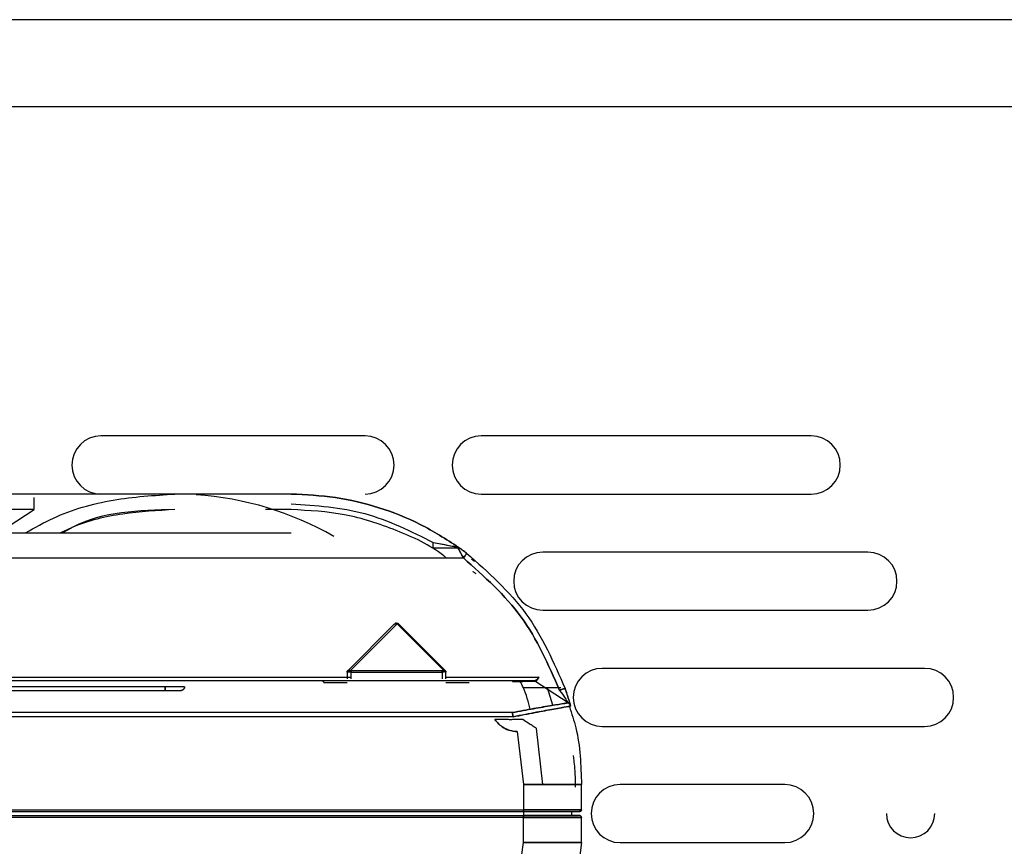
# Model space of a CAD drawing. Header units: millimetres. Extents: x -124 to 136, y 233 to 343.
# Tile 4 of 11: x -47 to 3, y 286 to 329. Entities that reach past the tile are written whole.
import ezdxf

# ---------------------------------------------------------------- set-up
doc = ezdxf.new("R2010")
doc.units = ezdxf.units.MM

msp = doc.modelspace()

# ---------------------------------------------------------------- linework, layer by layer
at = {"color": 7, "linetype": 'Continuous', "lineweight": 25}
for p, q in [((12.545, 328.857), (-119.955, 328.857)), ((12.545, 324.357), (-119.955, 324.357)), ((-29.534, 307.357), (-43.176, 307.357)), ((-6.484, 307.357), (-23.534, 307.357)), ((-33.355, 304.357), (-102.055, 304.357)), ((-23.534, 304.357), (-6.484, 304.357)), ((-46.621, 303.557), (-102.055, 303.557)), ((-48.476, 302.357), (-46.621, 303.557)), ((-33.355, 303.557), (-34.681, 303.557)), ((-102.055, 302.357), (-33.355, 302.357)), ((-24.693, 301.602), (-24.697, 301.605)), ((-3.558, 301.357), (-20.355, 301.357)), ((-109.485, 301.057), (-24.455, 301.057)), ((-24.031, 301.016), (-23.875, 300.888)), ((-20.355, 298.357), (-3.558, 298.357)), ((-28.046, 297.615), (-30.426, 295.236)), ((-30.281, 295.239), (-27.87, 297.651)), ((-28.046, 297.615), (-27.983, 297.67)), ((-27.905, 297.615), (-27.905, 297.67)), ((-27.87, 297.651), (-25.484, 295.265)), ((-25.413, 295.265), (-27.799, 297.651)), ((-30.448, 295.169), (-30.455, 295.165)), ((-30.455, 295.165), (-30.455, 294.807)), ((-30.255, 295.165), (-30.307, 295.169)), ((-30.255, 295.236), (-30.281, 295.239)), ((-25.555, 295.236), (-30.255, 295.236)), ((-30.255, 295.165), (-25.555, 295.165)), ((-30.255, 294.807), (-30.255, 295.165)), ((-25.555, 295.165), (-25.555, 294.807)), ((-25.355, 294.807), (-25.355, 295.165)), ((-0.631, 295.357), (-17.276, 295.357)), ((-21.915, 294.707), (-110.055, 294.707)), ((-66.087, 294.907), (-30.255, 294.907)), ((-30.655, 294.607), (-31.455, 294.607)), ((-25.355, 294.907), (-20.547, 294.907)), ((-24.355, 294.607), (-25.155, 294.607)), ((-19.038, 293.577), (-20.766, 294.691)), ((-39.85, 294.407), (-57.418, 294.407)), ((-57.418, 294.207), (-39.85, 294.207)), ((-19.426, 294.357), (-21.356, 294.357)), ((-19.828, 293.447), (-20.104, 294.357)), ((-21.916, 293.071), (-110.055, 293.071)), ((-21.916, 293.073), (-21.916, 293.071)), ((-21.874, 292.848), (-110.055, 292.848)), ((-21.882, 292.85), (-21.874, 292.848)), ((-21.67, 292.089), (-21.355, 289.357)), ((-20.355, 289.357), (-20.683, 292.257)), ((-17.276, 292.357), (-0.631, 292.357)), ((-21.355, 289.357), (-21.355, 288.057)), ((-18.355, 288.057), (-18.355, 289.357)), ((-7.855, 289.357), (-16.355, 289.357)), ((-113.522, 287.957), (-18.455, 287.957)), ((-110.055, 288.057), (-21.355, 288.057)), ((-21.355, 287.957), (-21.355, 287.757)), ((-18.855, 287.757), (-18.855, 287.957)), ((-58.318, 287.757), (-21.355, 287.757)), ((-21.355, 287.657), (-58.318, 287.657)), ((-21.355, 286.357), (-21.355, 287.657)), ((-19.005, 287.757), (-18.855, 287.757)), ((-18.355, 286.357), (-18.355, 287.657)), ((-21.821, 283.045), (-21.355, 286.357)), ((-18.355, 286.357), (-18.84, 282.573)), ((-16.355, 286.357), (-7.855, 286.357))]:
    msp.add_line(p, q, dxfattribs=at)
for centre, radius, start, end in [((-43.176, 305.857), 1.5, 90, 270), ((-29.534, 305.857), 1.5, 270, 90), ((-23.534, 305.857), 1.5, 90, 270), ((-6.484, 305.857), 1.5, 270, 90), ((-39.355, 287.857), 16.5, 60.1727, 86.1663), ((-20.355, 299.857), 1.5, 90, 270), ((-3.558, 299.857), 1.5, 270, 90), ((-17.276, 293.857), 1.5, 90, 270), ((-0.631, 293.857), 1.5, 270, 90), ((-16.355, 287.857), 1.5, 90, 270), ((-7.855, 287.857), 1.5, 270, 90), ((-1.355, 287.857), 1.25, 180, 0)]:
    msp.add_arc(centre, radius, start, end, dxfattribs=at)
for points, knots in [([(-47.064, 302.357), (-46.59, 302.624), (-45.183, 303.419), (-42.561, 304.159), (-40.423, 304.291), (-39.355, 304.357)], [0, 0, 0, 0, 0.202572, 0.601286, 1, 1, 1, 1]), ([(-47.064, 302.357), (-46.59, 302.624), (-45.183, 303.419), (-42.561, 304.159), (-40.423, 304.291), (-39.355, 304.357)], [0, 0, 0, 0, 0.202572, 0.601286, 1, 1, 1, 1]), ([(-46.621, 303.557), (-46.621, 303.658), (-46.621, 303.813), (-46.621, 303.998), (-46.621, 304.108), (-46.621, 304.158), (-46.621, 304.174)], [0, 0, 0, 0, 0.423203, 0.651021, 0.883674, 1, 1, 1, 1]), ([(-39.355, 303.557), (-40.253, 303.506), (-42.048, 303.403), (-44.046, 302.936), (-45.06, 302.453), (-45.261, 302.357)], [0, 0, 0, 0, 0.444876, 0.889752, 1, 1, 1, 1]), ([(-39.355, 303.557), (-41.215, 303.511), (-43.27, 303.461), (-44.982, 302.453), (-45.145, 302.357)], [0, 0, 0, 0, 0.904913, 1, 1, 1, 1]), ([(-25.336, 301.057), (-25.379, 301.093), (-26.137, 301.721), (-27.909, 302.524), (-30.561, 303.406), (-32.424, 303.506), (-33.355, 303.557)], [0, 0, 0, 0, 0.019773, 0.346515, 0.673258, 1, 1, 1, 1]), ([(-25.336, 301.057), (-25.379, 301.093), (-26.137, 301.721), (-27.909, 302.524), (-30.561, 303.406), (-32.424, 303.506), (-33.355, 303.557)], [0, 0, 0, 0, 0.019773, 0.346515, 0.673258, 1, 1, 1, 1]), ([(-26.006, 301.857), (-25.738, 301.807), (-25.346, 301.735), (-24.92, 301.653), (-24.766, 301.623), (-24.713, 301.613), (-24.708, 301.612), (-24.705, 301.612)], [0, 0, 0, 0, 0.54158, 0.791043, 0.901739, 0.95192, 1, 1, 1, 1]), ([(-26.006, 301.557), (-26.006, 301.561), (-26.006, 301.567), (-26.006, 301.604), (-26.006, 301.643), (-26.006, 301.691), (-26.006, 301.761), (-26.006, 301.819), (-26.006, 301.857)], [0, 0, 0, 0, 0.239457, 0.368361, 0.5, 0.631639, 0.760543, 1, 1, 1, 1]), ([(-26.006, 301.857), (-25.759, 301.811), (-25.387, 301.743), (-24.964, 301.662), (-24.781, 301.626), (-24.714, 301.613), (-24.708, 301.612), (-24.705, 301.612)], [0, 0, 0, 0, 0.499064, 0.749282, 0.892729, 0.949188, 1, 1, 1, 1]), ([(-24.705, 301.612), (-24.693, 301.595), (-24.671, 301.565), (-24.708, 301.559), (-24.725, 301.557)], [0, 0, 0, 0, 0.551166, 1, 1, 1, 1]), ([(-24.705, 301.612), (-24.694, 301.597), (-24.67, 301.566), (-24.707, 301.56), (-24.725, 301.557)], [0, 0, 0, 0, 0.5005297, 1, 1, 1, 1]), ([(-24.705, 301.612), (-24.7, 301.608), (-24.691, 301.601), (-24.687, 301.597), (-24.685, 301.595)], [0, 0, 0, 0, 0.498942, 1, 1, 1, 1]), ([(-24.549, 301.5), (-24.55, 301.501), (-24.553, 301.503), (-24.581, 301.523), (-24.628, 301.557), (-24.679, 301.593), (-24.705, 301.612)], [0, 0, 0, 0, 0.2487086, 0.4977355, 0.7475952, 1, 1, 1, 1]), ([(-24.705, 301.612), (-24.68, 301.594), (-24.629, 301.558), (-24.583, 301.524), (-24.553, 301.503), (-24.55, 301.501), (-24.549, 301.5)], [0, 0, 0, 0, 0.239354, 0.500648, 0.742896, 1, 1, 1, 1]), ([(-24.725, 301.557), (-24.816, 301.557), (-24.998, 301.557), (-25.437, 301.557), (-25.779, 301.557), (-26.006, 301.557)], [0, 0, 0, 0, 0.250424, 0.50164, 1, 1, 1, 1]), ([(-24.725, 301.557), (-24.723, 301.553), (-24.719, 301.547), (-24.694, 301.5), (-24.66, 301.439), (-24.611, 301.348), (-24.542, 301.22), (-24.484, 301.11), (-24.455, 301.057)], [0, 0, 0, 0, 0.156973, 0.30211, 0.433697, 0.556163, 0.782939, 1, 1, 1, 1]), ([(-24.455, 301.057), (-24.488, 301.118), (-24.553, 301.242), (-24.629, 301.381), (-24.677, 301.47), (-24.704, 301.52), (-24.721, 301.551), (-24.724, 301.555), (-24.725, 301.557)], [0, 0, 0, 0, 0.248784, 0.498536, 0.634413, 0.76257, 0.884031, 1, 1, 1, 1]), ([(-24.274, 301.296), (-24.303, 301.317), (-24.36, 301.361), (-24.444, 301.423), (-24.507, 301.469), (-24.537, 301.491), (-24.547, 301.498), (-24.548, 301.499), (-24.549, 301.5)], [0, 0, 0, 0, 0.2506274, 0.5013011, 0.7510232, 0.8756618, 0.9376588, 1, 1, 1, 1]), ([(-24.549, 301.5), (-24.548, 301.499), (-24.547, 301.499), (-24.537, 301.492), (-24.507, 301.469), (-24.444, 301.423), (-24.361, 301.362), (-24.304, 301.318), (-24.274, 301.296)], [0, 0, 0, 0, 0.059696, 0.119909, 0.250966, 0.500264, 0.741834, 1, 1, 1, 1]), ([(-24.455, 301.057), (-24.433, 301.087), (-24.397, 301.133), (-24.355, 301.189), (-24.326, 301.227), (-24.303, 301.258), (-24.28, 301.287), (-24.276, 301.292), (-24.274, 301.296)], [0, 0, 0, 0, 0.239457, 0.368361, 0.5, 0.631639, 0.760543, 1, 1, 1, 1]), ([(-23.794, 300.235), (-23.84, 300.271), (-23.93, 300.34), (-23.945, 300.351), (-23.953, 300.357)], [0, 0, 0, 0, 0.5133592, 1, 1, 1, 1]), ([(-23.794, 300.235), (-23.839, 300.27), (-23.93, 300.34), (-23.945, 300.351), (-23.953, 300.357)], [0, 0, 0, 0, 0.500978, 1, 1, 1, 1]), ([(-27.905, 297.67), (-27.905, 297.673), (-27.906, 297.679), (-27.911, 297.686), (-27.919, 297.691), (-27.931, 297.693), (-27.944, 297.691), (-27.958, 297.686), (-27.971, 297.679), (-27.979, 297.673), (-27.983, 297.67)], [0, 0, 0, 0, 0.116823, 0.237107, 0.363979, 0.500138, 0.636258, 0.763075, 0.883281, 1, 1, 1, 1]), ([(-27.983, 297.67), (-27.979, 297.673), (-27.97, 297.68), (-27.957, 297.687), (-27.943, 297.692), (-27.931, 297.693), (-27.92, 297.692), (-27.911, 297.687), (-27.906, 297.68), (-27.905, 297.673), (-27.905, 297.67)], [0, 0, 0, 0, 0.126569, 0.247043, 0.369022, 0.499843, 0.630654, 0.752659, 0.873233, 1, 1, 1, 1]), ([(-27.983, 297.67), (-27.975, 297.673), (-27.957, 297.679), (-27.928, 297.678), (-27.899, 297.669), (-27.879, 297.657), (-27.87, 297.651)], [0, 0, 0, 0, 0.250089, 0.498547, 0.747751, 1, 1, 1, 1]), ([(-27.87, 297.651), (-27.879, 297.657), (-27.899, 297.669), (-27.929, 297.678), (-27.958, 297.679), (-27.975, 297.673), (-27.983, 297.67)], [0, 0, 0, 0, 0.254714, 0.50551, 0.753541, 1, 1, 1, 1]), ([(-27.799, 297.651), (-27.806, 297.657), (-27.821, 297.669), (-27.847, 297.678), (-27.875, 297.679), (-27.895, 297.673), (-27.905, 297.67)], [0, 0, 0, 0, 0.252249, 0.501453, 0.749911, 1, 1, 1, 1]), ([(-27.905, 297.67), (-27.895, 297.673), (-27.876, 297.679), (-27.847, 297.678), (-27.821, 297.669), (-27.806, 297.657), (-27.799, 297.651)], [0, 0, 0, 0, 0.246459, 0.49449, 0.745286, 1, 1, 1, 1]), ([(-27.87, 297.651), (-27.863, 297.654), (-27.848, 297.66), (-27.828, 297.662), (-27.811, 297.66), (-27.803, 297.654), (-27.799, 297.651)], [0, 0, 0, 0, 0.245667, 0.5, 0.754333, 1, 1, 1, 1]), ([(-30.426, 295.236), (-30.43, 295.231), (-30.439, 295.221), (-30.448, 295.204), (-30.454, 295.185), (-30.455, 295.172), (-30.455, 295.165)], [0, 0, 0, 0, 0.247575, 0.5, 0.752425, 1, 1, 1, 1]), ([(-30.422, 295.239), (-30.426, 295.235), (-30.435, 295.225), (-30.443, 295.208), (-30.448, 295.188), (-30.448, 295.175), (-30.448, 295.169)], [0, 0, 0, 0, 0.247362, 0.5, 0.752638, 1, 1, 1, 1]), ([(-30.448, 295.169), (-30.448, 295.175), (-30.448, 295.188), (-30.443, 295.208), (-30.435, 295.225), (-30.426, 295.235), (-30.422, 295.239)], [0, 0, 0, 0, 0.247362, 0.5, 0.752638, 1, 1, 1, 1]), ([(-30.448, 295.169), (-30.442, 295.171), (-30.431, 295.175), (-30.398, 295.176), (-30.356, 295.175), (-30.323, 295.171), (-30.307, 295.169)], [0, 0, 0, 0, 0.250574, 0.5, 0.749426, 1, 1, 1, 1]), ([(-30.307, 295.169), (-30.323, 295.171), (-30.356, 295.175), (-30.398, 295.176), (-30.431, 295.175), (-30.442, 295.171), (-30.448, 295.169)], [0, 0, 0, 0, 0.2505236, 0.5, 0.7494764, 1, 1, 1, 1]), ([(-30.281, 295.239), (-30.296, 295.244), (-30.327, 295.255), (-30.368, 295.259), (-30.401, 295.255), (-30.415, 295.244), (-30.422, 295.239)], [0, 0, 0, 0, 0.250574, 0.5, 0.749426, 1, 1, 1, 1]), ([(-30.422, 295.239), (-30.415, 295.245), (-30.401, 295.255), (-30.367, 295.259), (-30.327, 295.255), (-30.296, 295.245), (-30.281, 295.239)], [0, 0, 0, 0, 0.250524, 0.5, 0.749476, 1, 1, 1, 1]), ([(-30.281, 295.239), (-30.283, 295.235), (-30.288, 295.225), (-30.295, 295.208), (-30.301, 295.188), (-30.305, 295.175), (-30.307, 295.169)], [0, 0, 0, 0, 0.247362, 0.5, 0.752638, 1, 1, 1, 1]), ([(-30.307, 295.169), (-30.305, 295.175), (-30.301, 295.188), (-30.295, 295.208), (-30.288, 295.225), (-30.283, 295.235), (-30.281, 295.239)], [0, 0, 0, 0, 0.247362, 0.5, 0.752638, 1, 1, 1, 1]), ([(-30.255, 295.165), (-30.255, 295.172), (-30.255, 295.185), (-30.255, 295.204), (-30.255, 295.221), (-30.255, 295.231), (-30.255, 295.236)], [0, 0, 0, 0, 0.2475749, 0.5, 0.7524251, 1, 1, 1, 1]), ([(-25.484, 295.265), (-25.489, 295.261), (-25.498, 295.253), (-25.516, 295.243), (-25.535, 295.237), (-25.548, 295.236), (-25.555, 295.236)], [0, 0, 0, 0, 0.2737722, 0.528045, 0.7676801, 1, 1, 1, 1]), ([(-25.484, 295.265), (-25.489, 295.261), (-25.498, 295.252), (-25.516, 295.243), (-25.535, 295.237), (-25.548, 295.236), (-25.555, 295.236)], [0, 0, 0, 0, 0.279112, 0.529114, 0.763884, 1, 1, 1, 1]), ([(-25.555, 295.236), (-25.555, 295.231), (-25.555, 295.221), (-25.555, 295.204), (-25.555, 295.185), (-25.555, 295.172), (-25.555, 295.165)], [0, 0, 0, 0, 0.247575, 0.5, 0.752425, 1, 1, 1, 1]), ([(-25.555, 295.165), (-25.542, 295.166), (-25.515, 295.166), (-25.478, 295.173), (-25.442, 295.182), (-25.423, 295.19), (-25.413, 295.195)], [0, 0, 0, 0, 0.245441, 0.492088, 0.742824, 1, 1, 1, 1]), ([(-25.413, 295.195), (-25.424, 295.19), (-25.443, 295.181), (-25.479, 295.172), (-25.517, 295.166), (-25.542, 295.166), (-25.555, 295.165)], [0, 0, 0, 0, 0.266914, 0.521385, 0.765105, 1, 1, 1, 1]), ([(-25.413, 295.265), (-25.418, 295.269), (-25.427, 295.275), (-25.445, 295.277), (-25.464, 295.274), (-25.478, 295.268), (-25.484, 295.265)], [0, 0, 0, 0, 0.294609, 0.499951, 0.772875, 1, 1, 1, 1]), ([(-25.413, 295.195), (-25.417, 295.202), (-25.425, 295.216), (-25.443, 295.236), (-25.463, 295.253), (-25.477, 295.261), (-25.484, 295.265)], [0, 0, 0, 0, 0.245667, 0.5, 0.754333, 1, 1, 1, 1]), ([(-25.484, 295.265), (-25.477, 295.261), (-25.463, 295.253), (-25.443, 295.236), (-25.426, 295.216), (-25.418, 295.202), (-25.413, 295.195)], [0, 0, 0, 0, 0.259646, 0.5, 0.740097, 1, 1, 1, 1]), ([(-25.413, 295.195), (-25.411, 295.201), (-25.404, 295.215), (-25.402, 295.234), (-25.404, 295.252), (-25.41, 295.26), (-25.413, 295.265)], [0, 0, 0, 0, 0.2269675, 0.5000504, 0.7050615, 1, 1, 1, 1]), ([(-25.384, 295.236), (-25.385, 295.236), (-25.385, 295.237), (-25.392, 295.243), (-25.401, 295.253), (-25.409, 295.261), (-25.413, 295.265)], [0, 0, 0, 0, 0.23232, 0.471955, 0.726228, 1, 1, 1, 1]), ([(-25.413, 295.265), (-25.41, 295.261), (-25.404, 295.253), (-25.402, 295.236), (-25.404, 295.216), (-25.41, 295.202), (-25.413, 295.195)], [0, 0, 0, 0, 0.245667, 0.5, 0.754333, 1, 1, 1, 1]), ([(-25.384, 295.236), (-25.385, 295.236), (-25.385, 295.237), (-25.391, 295.243), (-25.401, 295.252), (-25.409, 295.261), (-25.413, 295.265)], [0, 0, 0, 0, 0.236116, 0.470886, 0.720888, 1, 1, 1, 1]), ([(-25.413, 295.195), (-25.405, 295.19), (-25.388, 295.182), (-25.369, 295.173), (-25.357, 295.166), (-25.356, 295.166), (-25.355, 295.165)], [0, 0, 0, 0, 0.257176, 0.507912, 0.754559, 1, 1, 1, 1]), ([(-25.355, 295.165), (-25.356, 295.166), (-25.357, 295.166), (-25.368, 295.172), (-25.387, 295.181), (-25.404, 295.19), (-25.413, 295.195)], [0, 0, 0, 0, 0.2348953, 0.4786153, 0.7330859, 1, 1, 1, 1]), ([(-25.355, 295.165), (-25.355, 295.172), (-25.356, 295.185), (-25.362, 295.204), (-25.371, 295.221), (-25.38, 295.231), (-25.384, 295.236)], [0, 0, 0, 0, 0.247575, 0.5, 0.752425, 1, 1, 1, 1]), ([(-21.916, 294.681), (-21.768, 294.683), (-21.472, 294.685), (-21.153, 294.688), (-20.959, 294.689), (-20.85, 294.69), (-20.78, 294.691), (-20.771, 294.691), (-20.766, 294.691)], [0, 0, 0, 0, 0.250408, 0.49954, 0.624517, 0.749663, 0.874877, 1, 1, 1, 1]), ([(-20.766, 294.691), (-20.77, 294.691), (-20.779, 294.69), (-20.85, 294.69), (-20.959, 294.689), (-21.153, 294.687), (-21.473, 294.685), (-21.768, 294.682), (-21.916, 294.681)], [0, 0, 0, 0, 0.125057, 0.25054, 0.375418, 0.500875, 0.749995, 1, 1, 1, 1]), ([(-20.82, 294.707), (-20.825, 294.707), (-20.833, 294.707), (-20.901, 294.707), (-21.005, 294.707), (-21.191, 294.707), (-21.495, 294.707), (-21.775, 294.707), (-21.915, 294.707)], [0, 0, 0, 0, 0.1252331, 0.2505492, 0.3757888, 0.5008527, 0.7499937, 1, 1, 1, 1]), ([(-20.82, 294.707), (-20.824, 294.707), (-20.833, 294.707), (-20.901, 294.707), (-21.005, 294.707), (-21.19, 294.707), (-21.495, 294.707), (-21.775, 294.707), (-21.915, 294.707)], [0, 0, 0, 0, 0.125025, 0.250571, 0.375102, 0.500894, 0.750014, 1, 1, 1, 1]), ([(-20.998, 293.243), (-21.094, 293.622), (-21.222, 294.131), (-21.473, 294.589), (-21.537, 294.707)], [0, 0, 0, 0, 0.743455, 1, 1, 1, 1]), ([(-20.547, 294.907), (-20.57, 294.881), (-20.614, 294.83), (-20.679, 294.764), (-20.739, 294.717), (-20.778, 294.71), (-20.797, 294.707)], [0, 0, 0, 0, 0.253979, 0.505449, 0.753968, 1, 1, 1, 1]), ([(-20.547, 294.907), (-20.573, 294.877), (-20.616, 294.827), (-20.678, 294.766), (-20.735, 294.718), (-20.775, 294.711), (-20.797, 294.707)], [0, 0, 0, 0, 0.28862, 0.500144, 0.71621, 1, 1, 1, 1]), ([(-20.744, 294.688), (-20.727, 294.69), (-20.693, 294.693), (-20.645, 294.745), (-20.596, 294.819), (-20.564, 294.878), (-20.547, 294.907)], [0, 0, 0, 0, 0.2547119, 0.5038374, 0.7515437, 1, 1, 1, 1]), ([(-20.744, 294.688), (-20.728, 294.689), (-20.695, 294.692), (-20.649, 294.74), (-20.6, 294.814), (-20.567, 294.872), (-20.547, 294.907)], [0, 0, 0, 0, 0.237691, 0.499729, 0.70788, 1, 1, 1, 1]), ([(-19.2, 294.32), (-19.203, 294.318), (-19.209, 294.316), (-19.245, 294.304), (-19.281, 294.291), (-19.326, 294.275), (-19.392, 294.252), (-19.447, 294.233), (-19.483, 294.22)], [0, 0, 0, 0, 0.239457, 0.368361, 0.5, 0.631639, 0.760543, 1, 1, 1, 1]), ([(-19.483, 294.22), (-19.386, 294.084), (-19.246, 293.888), (-19.102, 293.674), (-19.055, 293.602), (-19.04, 293.58), (-19.039, 293.578), (-19.038, 293.577)], [0, 0, 0, 0, 0.560964, 0.80752, 0.910744, 0.956571, 1, 1, 1, 1]), ([(-18.912, 293.405), (-18.913, 293.411), (-18.917, 293.424), (-18.94, 293.506), (-18.972, 293.616), (-19.024, 293.787), (-19.098, 294.025), (-19.166, 294.222), (-19.2, 294.32)], [0, 0, 0, 0, 0.123403, 0.248006, 0.373007, 0.498726, 0.74965, 1, 1, 1, 1]), ([(-19.2, 294.32), (-19.166, 294.222), (-19.099, 294.027), (-19.024, 293.788), (-18.972, 293.617), (-18.94, 293.507), (-18.917, 293.424), (-18.913, 293.412), (-18.912, 293.405)], [0, 0, 0, 0, 0.248637, 0.498259, 0.629395, 0.749018, 0.874632, 1, 1, 1, 1]), ([(-19.038, 293.577), (-19.082, 293.57), (-19.169, 293.556), (-19.839, 293.446), (-20.791, 293.284), (-21.541, 293.143), (-21.916, 293.073)], [0, 0, 0, 0, 0.249853, 0.499818, 0.750082, 1, 1, 1, 1]), ([(-21.916, 293.073), (-21.548, 293.142), (-20.808, 293.281), (-19.85, 293.445), (-19.307, 293.534), (-19.072, 293.571), (-19.049, 293.575), (-19.038, 293.577)], [0, 0, 0, 0, 0.245578, 0.493321, 0.744666, 0.872359, 1, 1, 1, 1]), ([(-21.882, 292.85), (-21.883, 292.851), (-21.883, 292.851), (-21.885, 292.852), (-21.888, 292.858), (-21.894, 292.879), (-21.901, 292.924), (-21.909, 292.999), (-21.913, 293.045), (-21.916, 293.071)], [0, 0, 0, 0, 0.004792, 0.010638, 0.026623, 0.078728, 0.269036, 0.576157, 1, 1, 1, 1]), ([(-21.916, 293.071), (-21.914, 293.059), (-21.911, 293.029), (-21.906, 292.973), (-21.901, 292.919), (-21.896, 292.88), (-21.892, 292.861), (-21.887, 292.853), (-21.884, 292.851), (-21.883, 292.851), (-21.882, 292.85)], [0, 0, 0, 0, 0.214487, 0.50012, 0.749412, 0.888992, 0.959562, 0.982516, 0.991717, 1, 1, 1, 1]), ([(-21.882, 292.85), (-21.495, 292.928), (-20.721, 293.082), (-19.738, 293.261), (-19.047, 293.382), (-18.957, 293.398), (-18.912, 293.405)], [0, 0, 0, 0, 0.249929, 0.500043, 0.750028, 1, 1, 1, 1]), ([(-18.912, 293.405), (-18.953, 293.398), (-19.017, 293.388), (-19.395, 293.322), (-19.875, 293.236), (-20.522, 293.117), (-21.26, 292.975), (-21.671, 292.893), (-21.882, 292.85)], [0, 0, 0, 0, 0.244974, 0.371378, 0.50005, 0.734041, 0.863159, 1, 1, 1, 1]), ([(-18.98, 293.394), (-18.857, 293.026), (-18.423, 291.725), (-18.383, 290.346), (-18.355, 289.357)], [0, 0, 0, 0, 0.282981, 1, 1, 1, 1]), ([(-21.67, 292.089), (-21.733, 292.092), (-21.863, 292.098), (-22.109, 292.158), (-22.381, 292.282), (-22.642, 292.477), (-22.764, 292.63), (-22.825, 292.707)], [0, 0, 0, 0, 0.1216558, 0.250626, 0.5002761, 0.7491917, 1, 1, 1, 1]), ([(-21.38, 292.707), (-21.443, 292.707), (-21.579, 292.707), (-21.799, 292.707), (-22.024, 292.706), (-22.245, 292.707), (-22.45, 292.708), (-22.622, 292.707), (-22.75, 292.707), (-22.801, 292.707), (-22.825, 292.707)], [0, 0, 0, 0, 0.115541, 0.249974, 0.374967, 0.499908, 0.640424, 0.770415, 0.890174, 1, 1, 1, 1]), ([(-22.825, 292.707), (-22.764, 292.63), (-22.642, 292.477), (-22.374, 292.278), (-22.048, 292.125), (-21.789, 292.1), (-21.67, 292.089)], [0, 0, 0, 0, 0.251169, 0.500443, 0.770255, 1, 1, 1, 1]), ([(-20.683, 292.257), (-20.685, 292.259), (-20.691, 292.263), (-20.752, 292.302), (-20.89, 292.391), (-21.117, 292.537), (-21.288, 292.648), (-21.38, 292.707)], [0, 0, 0, 0, 0.117645, 0.238768, 0.500116, 0.73309, 1, 1, 1, 1]), ([(-18.655, 289.22), (-18.659, 289.455), (-18.668, 289.925), (-18.715, 290.443), (-18.756, 290.791), (-18.762, 290.835), (-18.765, 290.857)], [0, 0, 0, 0, 0.249645, 0.499703, 0.749892, 1, 1, 1, 1]), ([(-21.355, 287.757), (-20.975, 287.757), (-20.214, 287.757), (-19.26, 287.757), (-18.625, 287.757), (-18.541, 287.757), (-18.505, 287.757)], [0, 0, 0, 0, 0.265006, 0.530012, 0.795018, 1, 1, 1, 1])]:
    msp.add_open_spline(points, degree=3, knots=knots, dxfattribs=at)
for points in [[(-33.355, 304.357), (-32.586, 304.323), (-31.049, 304.255), (-28.802, 303.703), (-26.647, 302.858), (-25.353, 302.027), (-24.705, 301.612)], [(-24.705, 301.612), (-25.353, 302.027), (-26.647, 302.858), (-28.802, 303.703), (-31.049, 304.255), (-32.586, 304.323), (-33.355, 304.357)], [(-33.355, 303.857), (-32.063, 303.769), (-29.48, 303.593), (-27.164, 302.436), (-26.006, 301.857)], [(-24.549, 301.5), (-24.576, 301.516), (-24.63, 301.549), (-24.693, 301.554), (-24.725, 301.557)], [(-24.725, 301.557), (-24.693, 301.554), (-24.63, 301.549), (-24.576, 301.516), (-24.549, 301.5)], [(-24.274, 301.296), (-24.277, 301.292), (-24.282, 301.285), (-24.324, 301.23), (-24.384, 301.151), (-24.432, 301.088), (-24.455, 301.057)], [(-24.274, 301.296), (-23.172, 300.319), (-20.968, 298.366), (-19.789, 295.669), (-19.2, 294.32)], [(-24.455, 301.057), (-23.376, 300.1), (-21.216, 298.186), (-20.061, 295.542), (-19.483, 294.22)], [(-19.483, 294.22), (-20.061, 295.542), (-21.216, 298.186), (-23.376, 300.1), (-24.455, 301.057)], [(-27.799, 297.651), (-27.803, 297.654), (-27.811, 297.66), (-27.828, 297.662), (-27.848, 297.66), (-27.862, 297.654), (-27.87, 297.651)], [(-30.455, 295.165), (-30.455, 295.172), (-30.454, 295.185), (-30.448, 295.204), (-30.439, 295.221), (-30.43, 295.231), (-30.426, 295.236)], [(-30.255, 295.236), (-30.255, 295.231), (-30.255, 295.221), (-30.255, 295.204), (-30.255, 295.185), (-30.255, 295.172), (-30.255, 295.165)], [(-25.555, 295.165), (-25.555, 295.172), (-25.555, 295.185), (-25.555, 295.204), (-25.555, 295.221), (-25.555, 295.231), (-25.555, 295.236)], [(-25.484, 295.265), (-25.477, 295.268), (-25.463, 295.275), (-25.443, 295.277), (-25.426, 295.275), (-25.417, 295.268), (-25.413, 295.265)], [(-25.384, 295.236), (-25.38, 295.231), (-25.371, 295.221), (-25.362, 295.204), (-25.356, 295.185), (-25.355, 295.172), (-25.355, 295.165)], [(-31.755, 294.707), (-31.742, 294.705), (-31.716, 294.702), (-31.683, 294.679), (-31.659, 294.646), (-31.656, 294.62), (-31.655, 294.607)], [(-31.455, 294.607), (-31.481, 294.607), (-31.533, 294.607), (-31.6, 294.607), (-31.646, 294.607), (-31.652, 294.607), (-31.655, 294.607)], [(-31.455, 294.607), (-31.481, 294.607), (-31.533, 294.607), (-31.6, 294.607), (-31.646, 294.607), (-31.652, 294.607), (-31.655, 294.607)], [(-30.455, 294.607), (-30.458, 294.607), (-30.464, 294.607), (-30.51, 294.607), (-30.576, 294.607), (-30.629, 294.607), (-30.655, 294.607)], [(-30.455, 294.607), (-30.458, 294.607), (-30.464, 294.607), (-30.51, 294.607), (-30.576, 294.607), (-30.629, 294.607), (-30.655, 294.607)], [(-25.155, 294.607), (-25.181, 294.607), (-25.233, 294.607), (-25.3, 294.607), (-25.346, 294.607), (-25.352, 294.607), (-25.355, 294.607)], [(-25.155, 294.607), (-25.181, 294.607), (-25.233, 294.607), (-25.3, 294.607), (-25.346, 294.607), (-25.352, 294.607), (-25.355, 294.607)], [(-24.155, 294.607), (-24.158, 294.607), (-24.164, 294.607), (-24.21, 294.607), (-24.276, 294.607), (-24.329, 294.607), (-24.355, 294.607)], [(-24.155, 294.607), (-24.158, 294.607), (-24.164, 294.607), (-24.21, 294.607), (-24.276, 294.607), (-24.329, 294.607), (-24.355, 294.607)], [(-21.915, 294.707), (-21.915, 294.706), (-21.915, 294.703), (-21.916, 294.689), (-21.916, 294.681)], [(-20.766, 294.691), (-20.774, 294.695), (-20.791, 294.705), (-20.811, 294.706), (-20.82, 294.707)], [(-20.82, 294.707), (-20.811, 294.706), (-20.791, 294.705), (-20.774, 294.695), (-20.766, 294.691)], [(-20.744, 294.688), (-20.752, 294.693), (-20.769, 294.704), (-20.787, 294.706), (-20.797, 294.707)], [(-20.797, 294.707), (-20.787, 294.706), (-20.769, 294.704), (-20.752, 294.693), (-20.744, 294.688)], [(-38.85, 294.407), (-38.865, 294.407), (-38.895, 294.407), (-39.126, 294.407), (-39.457, 294.407), (-39.719, 294.407), (-39.85, 294.407)], [(-39.85, 294.207), (-39.85, 294.21), (-39.85, 294.216), (-39.85, 294.262), (-39.85, 294.328), (-39.85, 294.381), (-39.85, 294.407)], [(-38.85, 294.407), (-38.865, 294.407), (-38.895, 294.407), (-39.126, 294.407), (-39.457, 294.407), (-39.719, 294.407), (-39.85, 294.407)], [(-39.85, 294.407), (-39.85, 294.381), (-39.85, 294.328), (-39.85, 294.262), (-39.85, 294.216), (-39.85, 294.21), (-39.85, 294.207)], [(-39.85, 294.207), (-39.745, 294.207), (-39.536, 294.207), (-39.271, 294.207), (-39.086, 294.207), (-39.062, 294.207), (-39.05, 294.207)], [(-39.85, 294.207), (-39.745, 294.207), (-39.536, 294.207), (-39.271, 294.207), (-39.086, 294.207), (-39.062, 294.207), (-39.05, 294.207)], [(-39.05, 294.207), (-39.024, 294.21), (-38.971, 294.216), (-38.905, 294.262), (-38.859, 294.328), (-38.853, 294.381), (-38.85, 294.407)], [(-38.85, 294.407), (-38.853, 294.381), (-38.859, 294.328), (-38.905, 294.262), (-38.971, 294.216), (-39.024, 294.21), (-39.05, 294.207)], [(-19.483, 294.22), (-19.446, 294.233), (-19.371, 294.259), (-19.278, 294.292), (-19.212, 294.315), (-19.204, 294.318), (-19.2, 294.32)], [(-18.912, 293.405), (-18.925, 293.44), (-18.951, 293.508), (-19.009, 293.554), (-19.038, 293.577)], [(-19.038, 293.577), (-19.009, 293.554), (-18.951, 293.508), (-18.925, 293.44), (-18.912, 293.405)], [(-18.355, 289.357), (-18.4, 289.357), (-18.49, 289.357), (-19.184, 289.357), (-20.176, 289.357), (-20.962, 289.357), (-21.355, 289.357)], [(-21.355, 289.357), (-20.962, 289.357), (-20.176, 289.357), (-19.184, 289.357), (-18.49, 289.357), (-18.4, 289.357), (-18.355, 289.357)], [(-21.355, 288.057), (-21.355, 288.044), (-21.355, 288.017), (-21.355, 287.984), (-21.355, 287.961), (-21.355, 287.958), (-21.355, 287.957)], [(-18.355, 288.057), (-18.4, 288.057), (-18.49, 288.057), (-19.184, 288.057), (-20.176, 288.057), (-20.962, 288.057), (-21.355, 288.057)], [(-21.355, 287.957), (-21.355, 287.958), (-21.355, 287.961), (-21.355, 287.984), (-21.355, 288.017), (-21.355, 288.044), (-21.355, 288.057)], [(-21.355, 288.057), (-20.962, 288.057), (-20.176, 288.057), (-19.184, 288.057), (-18.49, 288.057), (-18.4, 288.057), (-18.355, 288.057)], [(-18.355, 288.057), (-18.356, 288.044), (-18.359, 288.017), (-18.383, 287.984), (-18.416, 287.961), (-18.442, 287.958), (-18.455, 287.957)], [(-18.455, 287.957), (-18.442, 287.958), (-18.416, 287.961), (-18.383, 287.984), (-18.359, 288.017), (-18.356, 288.044), (-18.355, 288.057)], [(-21.355, 287.657), (-21.355, 287.67), (-21.355, 287.696), (-21.355, 287.729), (-21.355, 287.752), (-21.355, 287.755), (-21.355, 287.757)], [(-18.455, 287.757), (-18.498, 287.757), (-18.586, 287.757), (-19.256, 287.757), (-20.215, 287.757), (-20.975, 287.757), (-21.355, 287.757)], [(-21.355, 287.757), (-21.355, 287.755), (-21.355, 287.752), (-21.355, 287.729), (-21.355, 287.696), (-21.355, 287.67), (-21.355, 287.657)], [(-21.355, 287.657), (-20.962, 287.657), (-20.176, 287.657), (-19.184, 287.657), (-18.49, 287.657), (-18.4, 287.657), (-18.355, 287.657)], [(-18.355, 287.657), (-18.4, 287.657), (-18.49, 287.657), (-19.184, 287.657), (-20.176, 287.657), (-20.962, 287.657), (-21.355, 287.657)], [(-18.355, 287.657), (-18.356, 287.67), (-18.359, 287.696), (-18.383, 287.729), (-18.416, 287.752), (-18.442, 287.755), (-18.455, 287.757)], [(-18.455, 287.757), (-18.442, 287.755), (-18.416, 287.752), (-18.383, 287.729), (-18.359, 287.696), (-18.356, 287.67), (-18.355, 287.657)], [(-18.355, 286.357), (-18.4, 286.357), (-18.49, 286.357), (-19.184, 286.357), (-20.176, 286.357), (-20.962, 286.357), (-21.355, 286.357)], [(-21.355, 286.357), (-20.962, 286.357), (-20.176, 286.357), (-19.184, 286.357), (-18.49, 286.357), (-18.4, 286.357), (-18.355, 286.357)]]:
    msp.add_open_spline(points, degree=3, dxfattribs=at)

doc.saveas('drawing.dxf')
